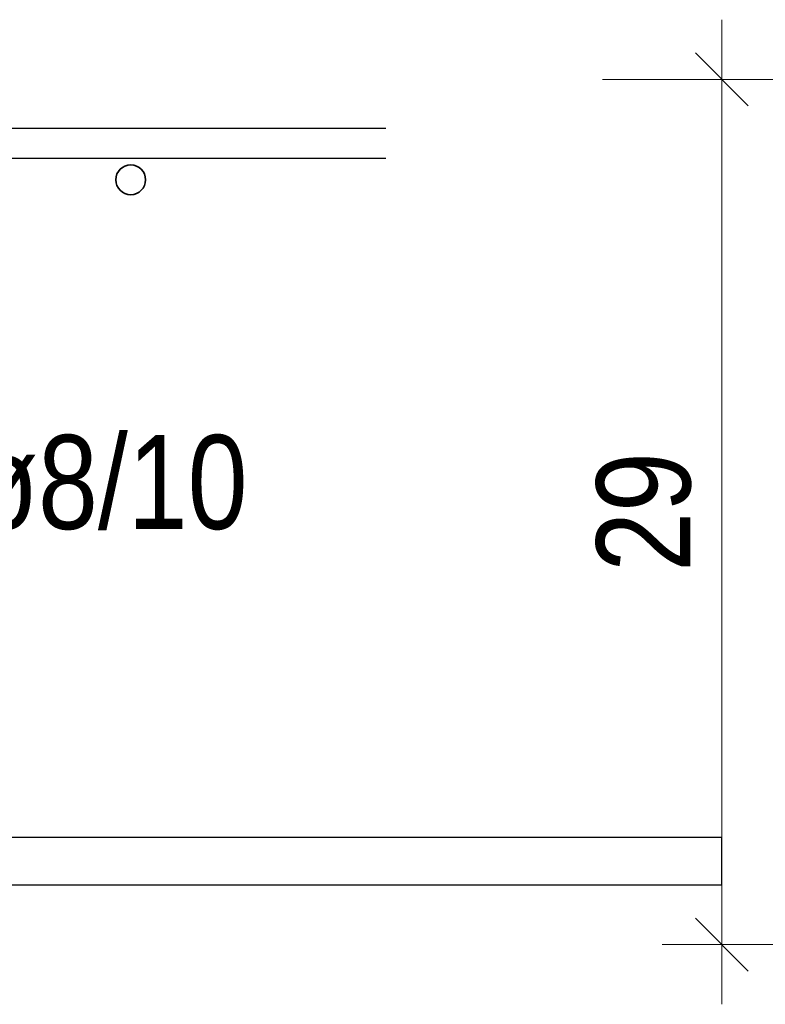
# Model space of a CAD drawing. Header units: millimetres. Extents: x -48 to 49.2, y -6.2 to 26.4.
# Tile 40 of 53: x 29.216 to 29.841, y 7.292 to 8.117. Entities that reach past the tile are written whole.
import ezdxf

# ---------------------------------------------------------------- set-up
doc = ezdxf.new("R2010")
doc.units = ezdxf.units.MM
doc.layers.add('Schraffuren', color=7, linetype='Continuous', lineweight=20)
doc.styles.add('Arial Narrow', font='ARIALN.TTF')
doc.dimstyles.new('Arch_Strakon_dimstyle', dxfattribs={"dimtxt": 8.75, "dimasz": 1, "dimexe": 1.25, "dimexo": 0.0625, "dimgap": 1, "dimtad": 0, "dimdec": 3, "dimzin": 12, "dimdsep": 46, "dimtxsty": 'Arial Narrow', "dimblk": 'Arrowhead_Tick', "dimsah": 1, "dimcen": 0, "dimse1": 1, "dimse2": 1, "dimclrd": 6, "dimclrt": 2, "dimazin": 0, "dimtfac": 1, "dimtdec": 4, "dimtmove": 0, "dimatfit": 3, "dimldrblk": 'NONE', "dimfxl": 1, "dimtvp": 1, "dimtolj": 1, "dimtzin": 0, "dimlwd": 13, "dimarcsym": 2})

# ---------------------------------------------------------------- blocks, each defined once
blk = doc.blocks.new('Arrowhead_Tick')
at = {"color": 0, "linetype": 'Continuous', "lineweight": -2}
for p, q in [((0, 10), (0, -5)), ((-1, 0), (0, 0)), ((5, 0), (0, 0))]:
    blk.add_line(p, q, dxfattribs=at)
at = {"color": 2, "linetype": 'Continuous', "lineweight": 35}
blk.add_line((2.21, 2.21), (-2.21, -2.21), dxfattribs=at)
blk = doc.blocks.new('*D36')
at = {"layer": 'Defpoints', "color": 0}
for p in [(29.20009, 8.06699), (29.80471, 8.06699), (29.20009, 7.34201)]:
    blk.add_point(p, dxfattribs=at)
at = {"layer": 'Schraffuren', "color": 6, "linetype": 'Continuous', "lineweight": 13}
blk.add_line((29.80471, 7.35201), (29.80471, 8.05699), dxfattribs=at)
at = {"layer": 'Schraffuren', "color": 6, "lineweight": 13, "xscale": 0.01, "yscale": 0.01, "zscale": 0.01}
for p, rotation in [((29.80471, 8.06699), 90), ((29.80471, 7.34201), 270)]:
    blk.add_blockref('Arrowhead_Tick', p, dxfattribs=dict(at, rotation=rotation))
at = {"layer": 'Schraffuren', "color": 2, "lineweight": 18, "insert": (29.73951, 7.7045), "char_height": 0.07875, "attachment_point": 5, "rotation": 90, "style": 'Arial Narrow', "bg_fill": 3, "box_fill_scale": 1.1, "bg_fill_color": 256, "bg_fill_true_color": 13158600, "bg_fill_transparency": 0}
blk.add_mtext('\\A1;29', dxfattribs=at)
blk = doc.blocks.new('_None')

msp = doc.modelspace()

# ---------------------------------------------------------------- linework, layer by layer
at = {"color": 3, "linetype": 'Continuous', "lineweight": 25}
for p, q in [((26.021911, 8.02605), (29.523083, 8.02605)), ((26.021911, 8.00105), (29.523083, 8.00105))]:
    msp.add_line(p, q, dxfattribs=at)
at = {"color": 2, "linetype": 'Continuous', "lineweight": 35}
msp.add_circle((29.309297, 7.982863), 0.0125, dxfattribs=at)

# ---------------------------------------------------------------- next in the draw order: dimensions: what is measured, and where the dimension line sits
at = {"layer": 'Schraffuren', "lineweight": 18}
dim = msp.add_linear_dim(base=(29.804711, 8.06699), p1=(29.200086, 7.342008), p2=(29.200086, 8.06699), angle=90, text='29', dimstyle='Arch_Strakon_dimstyle', override={"dimscale": 0.01, "dimtxt": 7.875, "dimasz": 1, "dimgap": 2.5, "dimtad": 1, "dimjust": 0, "dimtih": 0, "dimtoh": 0, "dimdec": 3, "dimdsep": 46, "dimtxsty": 'Arial Narrow', "dimclrd": 6, "dimclrt": 2, "dimtix": 1, "dimtofl": 255, "dimtmove": 0, "dimatfit": 2, "dimfxl": 0, "dimfxlon": 0, "dimtvp": 31.746032, "dimtfill": 1, "dimtfillclr": 7, "dimlwd": 13}, dxfattribs=at)
dim.commit()
dim.dimension.update_dxf_attribs({"geometry": '*D36', "text_midpoint": (29.804711, 7.704499), "dimtype": 160})

# ---------------------------------------------------------------- next in the draw order: linework, layer by layer
at = {"layer": 'Schraffuren', "color": 3, "linetype": 'Continuous', "lineweight": 25, "ltscale": 0.4}
for p, q in [((26.201096, 7.432008), (29.804414, 7.432008)), ((29.804414, 7.432008), (29.804414, 7.392008)), ((26.201096, 7.392008), (29.804414, 7.392008))]:
    msp.add_line(p, q, dxfattribs=at)

# ---------------------------------------------------------------- next in the draw order: texts
at = {"color": 2, "lineweight": 35, "insert": (29.176522, 7.769012), "char_height": 0.07875, "attachment_point": 1, "line_spacing_factor": 0.9, "style": 'Arial Narrow'}
msp.add_mtext('ø8/10', dxfattribs=at)

doc.saveas('drawing.dxf')
